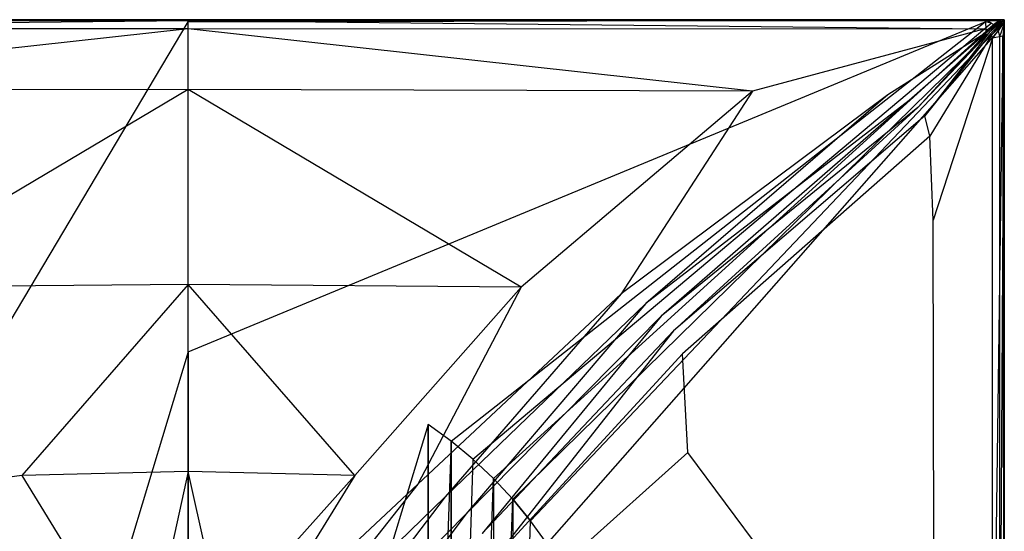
# Model space of a CAD drawing. Extents: x 0 to 0.8, y -0.75 to 0.
# Tile 14 of 14: x 0.317 to 0.8, y -0.251 to 0. Entities that reach past the tile are written whole.
import ezdxf

# ---------------------------------------------------------------- set-up
doc = ezdxf.new("R2010")
doc.units = 0
doc.layers.add('L1_GRUPPE_28___REPLACEMTFOREMPT', color=7, linetype='CONTINUOUS')

msp = doc.modelspace()

# ---------------------------------------------------------------- linework, layer by layer
at = {"layer": 'L1_GRUPPE_28___REPLACEMTFOREMPT', "color": 8}
for points, invisible_edges in [([(0.4, -0.000541, 0.039704), (0.009294, 0, 0.039486), (0.009227, -0.000563, 0.03961), (0.4, -0.000541, 0.039704)], 13), ([(0.009294, 0, 0.038821), (0.4, 0, 0.001569), (0.009294, 0, 0.001569), (0.009294, 0, 0.038821)], 13), ([(0.4, 0, 0.001569), (0.009294, 0, 0.038821), (0.4, 0, 0.038926), (0.4, 0, 0.001569)], 14), ([(0.009294, 0, 0.039486), (0.4, -0.000541, 0.039704), (0.4, 0, 0.039593), (0.009294, 0, 0.039486)], 14), ([(0.4, 0, 0.000671), (0.009391, -0.001098, 0.000671), (0.009294, 0, 0.000671), (0.4, 0, 0.000671)], 13), ([(0.009294, 0, 0.001569), (0.4, 0, 0.000671), (0.009294, 0, 0.000671), (0.009294, 0, 0.001569)], 13), ([(0.4, 0, 0.000671), (0.009294, 0, 0.001569), (0.4, 0, 0.001569), (0.4, 0, 0.000671)], 14), ([(0.009294, 0, 0.039486), (0.4, 0, 0.038926), (0.009294, 0, 0.038821), (0.009294, 0, 0.039486)], 13), ([(0.4, 0, 0.038926), (0.009294, 0, 0.039486), (0.4, 0, 0.039593), (0.4, 0, 0.038926)], 14), ([(0.009391, -0.001098, 0.000671), (0.4, 0, 0.000671), (0.4, -0.001098, 0.000671), (0.009391, -0.001098, 0.000671)], 14), ([(0.4, 0, 0.038926), (0.790706, 0, 0.001569), (0.4, 0, 0.001569), (0.4, 0, 0.038926)], 13), ([(0.790706, 0, 0.001569), (0.4, 0, 0.038926), (0.790706, 0, 0.038821), (0.790706, 0, 0.001569)], 14), ([(0.790773, -0.000563, 0.03961), (0.4, 0, 0.039593), (0.4, -0.000541, 0.039704), (0.790773, -0.000563, 0.03961)], 13), ([(0.4, 0, 0.039593), (0.790773, -0.000563, 0.03961), (0.790706, 0, 0.039486), (0.4, 0, 0.039593)], 14), ([(0.790706, 0, 0.000671), (0.4, -0.001098, 0.000671), (0.4, 0, 0.000671), (0.790706, 0, 0.000671)], 13), ([(0.4, -0.001098, 0.000671), (0.790706, 0, 0.000671), (0.790609, -0.001098, 0.000671), (0.4, -0.001098, 0.000671)], 14), ([(0.4, 0, 0.001569), (0.790706, 0, 0.000671), (0.4, 0, 0.000671), (0.4, 0, 0.001569)], 13), ([(0.790706, 0, 0.000671), (0.4, 0, 0.001569), (0.790706, 0, 0.001569), (0.790706, 0, 0.000671)], 14), ([(0.4, 0, 0.038926), (0.790706, 0, 0.039486), (0.790706, 0, 0.038821), (0.4, 0, 0.038926)], 13), ([(0.790706, 0, 0.039486), (0.4, 0, 0.038926), (0.4, 0, 0.039593), (0.790706, 0, 0.039486)], 14), ([(0.790706, 0, 0.000671), (0.793576, -0.00175, 0.000671), (0.790609, -0.001098, 0.000671), (0.790706, 0, 0.000671)], 13), ([(0.790706, 0, 0.039486), (0.797733, 0, 0.038821), (0.790706, 0, 0.038821), (0.790706, 0, 0.039486)], 13), ([(0.797733, 0, 0.038821), (0.790706, 0, 0.039486), (0.797733, 0, 0.039486), (0.797733, 0, 0.038821)], 14), ([(0.790773, -0.000563, 0.03961), (0.797733, 0, 0.039486), (0.790706, 0, 0.039486), (0.790773, -0.000563, 0.03961)], 13), ([(0.793576, -0.00175, 0.000671), (0.790706, 0, 0.000671), (0.797733, 0, 0.000671), (0.793576, -0.00175, 0.000671)], 14), ([(0.790706, 0, 0.001569), (0.797733, 0, 0.000671), (0.790706, 0, 0.000671), (0.790706, 0, 0.001569)], 13), ([(0.797733, 0, 0.000671), (0.790706, 0, 0.001569), (0.797733, 0, 0.001569), (0.797733, 0, 0.000671)], 14), ([(0.790706, 0, 0.038821), (0.797733, 0, 0.001569), (0.790706, 0, 0.001569), (0.790706, 0, 0.038821)], 13), ([(0.797733, 0, 0.001569), (0.790706, 0, 0.038821), (0.797733, 0, 0.038821), (0.797733, 0, 0.001569)], 14), ([(0.797733, 0, 0.039486), (0.790773, -0.000563, 0.03961), (0.79759, -0.000661, 0.039621), (0.797733, 0, 0.039486)], 14), ([(0.797733, 0, 0.000671), (0.794679, -0.002346, 0.000671), (0.793576, -0.00175, 0.000671), (0.797733, 0, 0.000671)], 13), ([(0.794679, -0.002346, 0.000671), (0.797733, 0, 0.000671), (0.798336, 0, 0.000671), (0.794679, -0.002346, 0.000671)], 14), ([(0.798336, 0, 0.000671), (0.795742, -0.003235, 0.000671), (0.794679, -0.002346, 0.000671), (0.798336, 0, 0.000671)], 13), ([(0.8, 0, 0.000671), (0.796627, -0.004302, 0.000671), (0.795742, -0.003235, 0.000671), (0.8, 0, 0.000671)], 13), ([(0.795742, -0.003235, 0.000671), (0.798336, 0, 0.000671), (0.8, 0, 0.000671), (0.795742, -0.003235, 0.000671)], 14), ([(0.796627, -0.004302, 0.000671), (0.8, 0, 0.000671), (0.8, -0.001321, 0.000671), (0.796627, -0.004302, 0.000671)], 14), ([(0.798126, -0.00072, 0.039621), (0.797733, 0, 0.039486), (0.79759, -0.000661, 0.039621), (0.798126, -0.00072, 0.039621)], 13), ([(0.797733, 0, 0.038821), (0.798336, 0, 0.001569), (0.797733, 0, 0.001569), (0.797733, 0, 0.038821)], 13), ([(0.798336, 0, 0.001569), (0.797733, 0, 0.038821), (0.798336, 0, 0.038821), (0.798336, 0, 0.001569)], 14), ([(0.797733, 0, 0.039486), (0.798126, -0.00072, 0.039621), (0.798336, 0, 0.039486), (0.797733, 0, 0.039486)], 14), ([(0.797733, 0, 0.001569), (0.798336, 0, 0.000671), (0.797733, 0, 0.000671), (0.797733, 0, 0.001569)], 13), ([(0.798336, 0, 0.000671), (0.797733, 0, 0.001569), (0.798336, 0, 0.001569), (0.798336, 0, 0.000671)], 14), ([(0.797733, 0, 0.039486), (0.798336, 0, 0.038821), (0.797733, 0, 0.038821), (0.797733, 0, 0.039486)], 13), ([(0.798336, 0, 0.038821), (0.797733, 0, 0.039486), (0.798336, 0, 0.039486), (0.798336, 0, 0.038821)], 14), ([(0.798336, 0, 0.039486), (0.798126, -0.00072, 0.039621), (0.798236, -0.001383, 0.039621), (0.798336, 0, 0.039486)], 14), ([(0.799342, -0.000496, 0.039486), (0.798336, 0, 0.039486), (0.798236, -0.001383, 0.039621), (0.799342, -0.000496, 0.039486)], 14), ([(0.798336, 0, 0.038821), (0.8, 0, 0.001569), (0.798336, 0, 0.001569), (0.798336, 0, 0.038821)], 13), ([(0.8, 0, 0.001569), (0.798336, 0, 0.038821), (0.8, 0, 0.038821), (0.8, 0, 0.001569)], 14), ([(0.798336, 0, 0.001569), (0.8, 0, 0.000671), (0.798336, 0, 0.000671), (0.798336, 0, 0.001569)], 13), ([(0.8, 0, 0.000671), (0.798336, 0, 0.001569), (0.8, 0, 0.001569), (0.8, 0, 0.000671)], 14), ([(0.798336, 0, 0.039486), (0.8, 0, 0.038821), (0.798336, 0, 0.038821), (0.798336, 0, 0.039486)], 14), ([(0.8, 0, 0.038821), (0.798336, 0, 0.039486), (0.799342, -0.000496, 0.039486), (0.8, 0, 0.038821)], 14), ([(0.8, 0, 0.038821), (0.799342, -0.000496, 0.039486), (0.8, -0.001221, 0.039486), (0.8, 0, 0.038821)], 14), ([(0.8, 0, 0.001569), (0.8, -0.001223, 0.038821), (0.8, -0.001321, 0.001569), (0.8, 0, 0.001569)], 13), ([(0.8, -0.001223, 0.038821), (0.8, 0, 0.001569), (0.8, 0, 0.038821), (0.8, -0.001223, 0.038821)], 14), ([(0.8, -0.001321, 0.000671), (0.8, 0, 0.001569), (0.8, -0.001321, 0.001569), (0.8, -0.001321, 0.000671)], 13), ([(0.8, 0, 0.001569), (0.8, -0.001321, 0.000671), (0.8, 0, 0.000671), (0.8, 0, 0.001569)], 14), ([(0.8, 0, 0.038821), (0.8, -0.001221, 0.039486), (0.8, -0.001223, 0.038821), (0.8, 0, 0.038821)], 14), ([(0.4, -0.000541, 0.039704), (0.009227, -0.000563, 0.03961), (0.010101, -0.004734, 0.040566), (0.4, -0.000541, 0.039704)], 14), ([(0.4, -0.001098, 0.000671), (0.282472, -0.198738, 0.000671), (0.009391, -0.001098, 0.000671), (0.4, -0.001098, 0.000671)], 13), ([(0.4, -0.000541, 0.039704), (0.010101, -0.004734, 0.040566), (0.4, -0.004525, 0.040566), (0.4, -0.000541, 0.039704)], 14), ([(0.4, -0.004525, 0.040566), (0.010101, -0.004734, 0.040566), (0.12349, -0.035037, 0.037085), (0.4, -0.004525, 0.040566)], 14), ([(0.4, -0.004525, 0.040566), (0.12349, -0.035037, 0.037085), (0.4, -0.034206, 0.037083), (0.4, -0.004525, 0.040566)], 14), ([(0.282472, -0.198738, 0.000671), (0.4, -0.001098, 0.000671), (0.4, -0.163007, 0.000671), (0.282472, -0.198738, 0.000671)], 14), ([(0.789899, -0.004734, 0.040566), (0.4, -0.000541, 0.039704), (0.4, -0.004525, 0.040566), (0.789899, -0.004734, 0.040566)], 14), ([(0.790773, -0.000563, 0.03961), (0.4, -0.000541, 0.039704), (0.789899, -0.004734, 0.040566), (0.790773, -0.000563, 0.03961)], 14), ([(0.790609, -0.001098, 0.000671), (0.4, -0.163007, 0.000671), (0.4, -0.001098, 0.000671), (0.790609, -0.001098, 0.000671)], 13), ([(0.4, -0.163007, 0.000671), (0.790609, -0.001098, 0.000671), (0.517528, -0.198738, 0.000671), (0.4, -0.163007, 0.000671)], 14), ([(0.67651, -0.035037, 0.037085), (0.4, -0.004525, 0.040566), (0.4, -0.034206, 0.037083), (0.67651, -0.035037, 0.037085)], 14), ([(0.789899, -0.004734, 0.040566), (0.4, -0.004525, 0.040566), (0.67651, -0.035037, 0.037085), (0.789899, -0.004734, 0.040566)], 14), ([(0.790609, -0.001098, 0.000671), (0.528779, -0.206819, 0.000671), (0.517528, -0.198738, 0.000671), (0.790609, -0.001098, 0.000671)], 13), ([(0.528779, -0.206819, 0.000671), (0.790609, -0.001098, 0.000671), (0.793576, -0.00175, 0.000671), (0.528779, -0.206819, 0.000671)], 14), ([(0.793576, -0.00175, 0.000671), (0.539479, -0.21562, 0.000671), (0.528779, -0.206819, 0.000671), (0.793576, -0.00175, 0.000671)], 13), ([(0.539479, -0.21562, 0.000671), (0.793576, -0.00175, 0.000671), (0.794679, -0.002346, 0.000671), (0.539479, -0.21562, 0.000671)], 14), ([(0.794679, -0.002346, 0.000671), (0.549581, -0.225103, 0.000671), (0.539479, -0.21562, 0.000671), (0.794679, -0.002346, 0.000671)], 13), ([(0.549581, -0.225103, 0.000671), (0.794679, -0.002346, 0.000671), (0.795742, -0.003235, 0.000671), (0.549581, -0.225103, 0.000671)], 14), ([(0.795742, -0.003235, 0.000671), (0.559043, -0.235228, 0.000671), (0.549581, -0.225103, 0.000671), (0.795742, -0.003235, 0.000671)], 13), ([(0.559043, -0.235228, 0.000671), (0.795742, -0.003235, 0.000671), (0.796627, -0.004302, 0.000671), (0.559043, -0.235228, 0.000671)], 14), ([(0.796627, -0.004302, 0.000671), (0.567824, -0.245952, 0.000671), (0.559043, -0.235228, 0.000671), (0.796627, -0.004302, 0.000671)], 13), ([(0.567824, -0.245952, 0.000671), (0.796627, -0.004302, 0.000671), (0.797216, -0.005402, 0.000671), (0.567824, -0.245952, 0.000671)], 14), ([(0.789899, -0.004734, 0.040566), (0.67651, -0.035037, 0.037085), (0.742979, -0.036958, 0.037121), (0.789899, -0.004734, 0.040566)], 14), ([(0.79124, -0.005347, 0.040671), (0.789899, -0.004734, 0.040566), (0.742979, -0.036958, 0.037121), (0.79124, -0.005347, 0.040671)], 14), ([(0.79124, -0.005347, 0.040671), (0.790773, -0.000563, 0.03961), (0.789899, -0.004734, 0.040566), (0.79124, -0.005347, 0.040671)], 14), ([(0.79759, -0.000661, 0.039621), (0.790773, -0.000563, 0.03961), (0.79124, -0.005347, 0.040671), (0.79759, -0.000661, 0.039621)], 14), ([(0.79759, -0.000661, 0.039621), (0.79124, -0.005347, 0.040671), (0.791978, -0.005767, 0.040671), (0.79759, -0.000661, 0.039621)], 14), ([(0.798126, -0.00072, 0.039621), (0.79759, -0.000661, 0.039621), (0.791978, -0.005767, 0.040671), (0.798126, -0.00072, 0.039621)], 14), ([(0.798126, -0.00072, 0.039621), (0.791978, -0.005767, 0.040671), (0.792609, -0.006297, 0.040671), (0.798126, -0.00072, 0.039621)], 14), ([(0.798236, -0.001383, 0.039621), (0.798126, -0.00072, 0.039621), (0.792609, -0.006297, 0.040671), (0.798236, -0.001383, 0.039621)], 14), ([(0.798236, -0.001383, 0.039621), (0.792609, -0.006297, 0.040671), (0.793234, -0.006928, 0.040671), (0.798236, -0.001383, 0.039621)], 14), ([(0.798827, -0.001431, 0.039621), (0.798236, -0.001383, 0.039621), (0.793234, -0.006928, 0.040671), (0.798827, -0.001431, 0.039621)], 14), ([(0.798827, -0.001431, 0.039621), (0.793234, -0.006928, 0.040671), (0.793651, -0.007665, 0.040671), (0.798827, -0.001431, 0.039621)], 14), ([(0.79912, -0.002284, 0.039621), (0.798827, -0.001431, 0.039621), (0.793651, -0.007665, 0.040671), (0.79912, -0.002284, 0.039621)], 14), ([(0.794258, -0.009108, 0.040565), (0.79912, -0.002284, 0.039621), (0.793651, -0.007665, 0.040671), (0.794258, -0.009108, 0.040565)], 13), ([(0.79912, -0.002284, 0.039621), (0.794258, -0.009108, 0.040565), (0.799248, -0.00814, 0.03961), (0.79912, -0.002284, 0.039621)], 14), ([(0.8, -0.001321, 0.000671), (0.797216, -0.005402, 0.000671), (0.796627, -0.004302, 0.000671), (0.8, -0.001321, 0.000671)], 13), ([(0.797216, -0.005402, 0.000671), (0.8, -0.001321, 0.000671), (0.8, -0.002151, 0.000671), (0.797216, -0.005402, 0.000671)], 14), ([(0.8, -0.002151, 0.000671), (0.797771, -0.008281, 0.000671), (0.797216, -0.005402, 0.000671), (0.8, -0.002151, 0.000671)], 13), ([(0.797771, -0.008281, 0.000671), (0.8, -0.002151, 0.000671), (0.8, -0.008195, 0.000671), (0.797771, -0.008281, 0.000671)], 14), ([(0.799342, -0.000496, 0.039486), (0.798236, -0.001383, 0.039621), (0.798827, -0.001431, 0.039621), (0.799342, -0.000496, 0.039486)], 14), ([(0.8, -0.001221, 0.039486), (0.799342, -0.000496, 0.039486), (0.798827, -0.001431, 0.039621), (0.8, -0.001221, 0.039486)], 14), ([(0.8, -0.001221, 0.039486), (0.798827, -0.001431, 0.039621), (0.79912, -0.002284, 0.039621), (0.8, -0.001221, 0.039486)], 14), ([(0.8, -0.001221, 0.039486), (0.79912, -0.002284, 0.039621), (0.8, -0.002151, 0.039486), (0.8, -0.001221, 0.039486)], 14), ([(0.799248, -0.00814, 0.03961), (0.8, -0.002151, 0.039486), (0.79912, -0.002284, 0.039621), (0.799248, -0.00814, 0.03961)], 13), ([(0.8, -0.002151, 0.039486), (0.799248, -0.00814, 0.03961), (0.8, -0.008195, 0.039486), (0.8, -0.002151, 0.039486)], 14), ([(0.8, -0.002151, 0.038821), (0.8, -0.001221, 0.039486), (0.8, -0.002151, 0.039486), (0.8, -0.002151, 0.038821)], 13), ([(0.8, -0.001221, 0.039486), (0.8, -0.002151, 0.038821), (0.8, -0.001223, 0.038821), (0.8, -0.001221, 0.039486)], 14), ([(0.8, -0.002151, 0.001569), (0.8, -0.001223, 0.038821), (0.8, -0.002151, 0.038821), (0.8, -0.002151, 0.001569)], 13), ([(0.8, -0.001223, 0.038821), (0.8, -0.002151, 0.001569), (0.8, -0.001321, 0.001569), (0.8, -0.001223, 0.038821)], 14), ([(0.8, -0.002151, 0.000671), (0.8, -0.001321, 0.001569), (0.8, -0.002151, 0.001569), (0.8, -0.002151, 0.000671)], 13), ([(0.8, -0.001321, 0.001569), (0.8, -0.002151, 0.000671), (0.8, -0.001321, 0.000671), (0.8, -0.001321, 0.001569)], 14), ([(0.8, -0.008195, 0.001569), (0.8, -0.002151, 0.038821), (0.8, -0.008195, 0.038821), (0.8, -0.008195, 0.001569)], 13), ([(0.8, -0.002151, 0.038821), (0.8, -0.008195, 0.001569), (0.8, -0.002151, 0.001569), (0.8, -0.002151, 0.038821)], 14), ([(0.8, -0.008195, 0.000671), (0.8, -0.002151, 0.001569), (0.8, -0.008195, 0.001569), (0.8, -0.008195, 0.000671)], 13), ([(0.8, -0.002151, 0.001569), (0.8, -0.008195, 0.000671), (0.8, -0.002151, 0.000671), (0.8, -0.002151, 0.001569)], 14), ([(0.8, -0.008195, 0.038821), (0.8, -0.002151, 0.039486), (0.8, -0.008195, 0.039486), (0.8, -0.008195, 0.038821)], 13), ([(0.8, -0.002151, 0.039486), (0.8, -0.008195, 0.038821), (0.8, -0.002151, 0.038821), (0.8, -0.002151, 0.039486)], 14), ([(0.797216, -0.005402, 0.000671), (0.575887, -0.257229, 0.000671), (0.567824, -0.245952, 0.000671), (0.797216, -0.005402, 0.000671)], 13), ([(0.575887, -0.257229, 0.000671), (0.797216, -0.005402, 0.000671), (0.797771, -0.008281, 0.000671), (0.575887, -0.257229, 0.000671)], 14), ([(0.797771, -0.375, 0.000671), (0.575887, -0.257229, 0.000671), (0.797771, -0.008281, 0.000671), (0.797771, -0.375, 0.000671)], 14), ([(0.791978, -0.005767, 0.040671), (0.79124, -0.005347, 0.040671), (0.742979, -0.036958, 0.037121), (0.791978, -0.005767, 0.040671)], 14), ([(0.791978, -0.005767, 0.040671), (0.742979, -0.036958, 0.037121), (0.753366, -0.039628, 0.037096), (0.791978, -0.005767, 0.040671)], 14), ([(0.757591, -0.043117, 0.037099), (0.791978, -0.005767, 0.040671), (0.753366, -0.039628, 0.037096), (0.757591, -0.043117, 0.037099)], 13), ([(0.791978, -0.005767, 0.040671), (0.757591, -0.043117, 0.037099), (0.792609, -0.006297, 0.040671), (0.791978, -0.005767, 0.040671)], 14), ([(0.761011, -0.047144, 0.037097), (0.792609, -0.006297, 0.040671), (0.757591, -0.043117, 0.037099), (0.761011, -0.047144, 0.037097)], 13), ([(0.792609, -0.006297, 0.040671), (0.761011, -0.047144, 0.037097), (0.793234, -0.006928, 0.040671), (0.792609, -0.006297, 0.040671)], 14), ([(0.793234, -0.006928, 0.040671), (0.761011, -0.047144, 0.037097), (0.76347, -0.057161, 0.037084), (0.793234, -0.006928, 0.040671)], 14), ([(0.793651, -0.007665, 0.040671), (0.793234, -0.006928, 0.040671), (0.76347, -0.057161, 0.037084), (0.793651, -0.007665, 0.040671)], 14), ([(0.793651, -0.007665, 0.040671), (0.76347, -0.057161, 0.037084), (0.7651, -0.098376, 0.03702), (0.793651, -0.007665, 0.040671)], 14), ([(0.794258, -0.009108, 0.040565), (0.793651, -0.007665, 0.040671), (0.7651, -0.098376, 0.03702), (0.794258, -0.009108, 0.040565)], 14), ([(0.794258, -0.009108, 0.040565), (0.7651, -0.098376, 0.03702), (0.765749, -0.375, 0.037019), (0.794258, -0.009108, 0.040565)], 14), ([(0.794266, -0.375, 0.040565), (0.794258, -0.009108, 0.040565), (0.765749, -0.375, 0.037019), (0.794266, -0.375, 0.040565)], 14), ([(0.799248, -0.00814, 0.03961), (0.794258, -0.009108, 0.040565), (0.794266, -0.375, 0.040565), (0.799248, -0.00814, 0.03961)], 14), ([(0.799248, -0.00814, 0.03961), (0.794266, -0.375, 0.040565), (0.798317, -0.375, 0.03961), (0.799248, -0.00814, 0.03961)], 14), ([(0.8, -0.008195, 0.000671), (0.797771, -0.375, 0.000671), (0.797771, -0.008281, 0.000671), (0.8, -0.008195, 0.000671)], 13), ([(0.797771, -0.375, 0.000671), (0.8, -0.008195, 0.000671), (0.8, -0.375, 0.000671), (0.797771, -0.375, 0.000671)], 14), ([(0.8, -0.375, 0.039486), (0.799248, -0.00814, 0.03961), (0.798317, -0.375, 0.03961), (0.8, -0.375, 0.039486)], 14), ([(0.8, -0.008195, 0.039486), (0.799248, -0.00814, 0.03961), (0.8, -0.375, 0.039486), (0.8, -0.008195, 0.039486)], 14), ([(0.8, -0.375, 0.001569), (0.8, -0.008195, 0.038821), (0.8, -0.375, 0.038821), (0.8, -0.375, 0.001569)], 13), ([(0.8, -0.008195, 0.038821), (0.8, -0.375, 0.001569), (0.8, -0.008195, 0.001569), (0.8, -0.008195, 0.038821)], 14), ([(0.8, -0.375, 0.000671), (0.8, -0.008195, 0.001569), (0.8, -0.375, 0.001569), (0.8, -0.375, 0.000671)], 13), ([(0.8, -0.008195, 0.001569), (0.8, -0.375, 0.000671), (0.8, -0.008195, 0.000671), (0.8, -0.008195, 0.001569)], 14), ([(0.8, -0.375, 0.038821), (0.8, -0.008195, 0.039486), (0.8, -0.375, 0.039486), (0.8, -0.375, 0.038821)], 13), ([(0.8, -0.008195, 0.039486), (0.8, -0.375, 0.038821), (0.8, -0.008195, 0.038821), (0.8, -0.008195, 0.039486)], 14), ([(0.4, -0.034206, 0.037083), (0.12349, -0.035037, 0.037085), (0.236896, -0.131319, 0.033845), (0.4, -0.034206, 0.037083)], 14), ([(0.4, -0.034206, 0.037083), (0.236896, -0.131319, 0.033845), (0.4, -0.1299, 0.033841), (0.4, -0.034206, 0.037083)], 14), ([(0.563104, -0.131319, 0.033845), (0.4, -0.034206, 0.037083), (0.4, -0.1299, 0.033841), (0.563104, -0.131319, 0.033845)], 14), ([(0.67651, -0.035037, 0.037085), (0.4, -0.034206, 0.037083), (0.563104, -0.131319, 0.033845), (0.67651, -0.035037, 0.037085)], 14), ([(0.612258, -0.134557, 0.033829), (0.67651, -0.035037, 0.037085), (0.563104, -0.131319, 0.033845), (0.612258, -0.134557, 0.033829)], 13), ([(0.67651, -0.035037, 0.037085), (0.612258, -0.134557, 0.033829), (0.742979, -0.036958, 0.037121), (0.67651, -0.035037, 0.037085)], 14), ([(0.624299, -0.13928, 0.033768), (0.742979, -0.036958, 0.037121), (0.612258, -0.134557, 0.033829), (0.624299, -0.13928, 0.033768)], 13), ([(0.742979, -0.036958, 0.037121), (0.624299, -0.13928, 0.033768), (0.753366, -0.039628, 0.037096), (0.742979, -0.036958, 0.037121)], 14), ([(0.631851, -0.145518, 0.033773), (0.753366, -0.039628, 0.037096), (0.624299, -0.13928, 0.033768), (0.631851, -0.145518, 0.033773)], 13), ([(0.753366, -0.039628, 0.037096), (0.631851, -0.145518, 0.033773), (0.757591, -0.043117, 0.037099), (0.753366, -0.039628, 0.037096)], 14), ([(0.6379, -0.152701, 0.033769), (0.757591, -0.043117, 0.037099), (0.631851, -0.145518, 0.033773), (0.6379, -0.152701, 0.033769)], 13), ([(0.757591, -0.043117, 0.037099), (0.6379, -0.152701, 0.033769), (0.761011, -0.047144, 0.037097), (0.757591, -0.043117, 0.037099)], 14), ([(0.761011, -0.047144, 0.037097), (0.6379, -0.152701, 0.033769), (0.642206, -0.164, 0.033759), (0.761011, -0.047144, 0.037097)], 14), ([(0.76347, -0.057161, 0.037084), (0.761011, -0.047144, 0.037097), (0.642206, -0.164, 0.033759), (0.76347, -0.057161, 0.037084)], 14), ([(0.76347, -0.057161, 0.037084), (0.642206, -0.164, 0.033759), (0.644913, -0.212441, 0.03372), (0.76347, -0.057161, 0.037084)], 14), ([(0.7651, -0.098376, 0.03702), (0.76347, -0.057161, 0.037084), (0.644913, -0.212441, 0.03372), (0.7651, -0.098376, 0.03702)], 14), ([(0.765749, -0.375, 0.037019), (0.7651, -0.098376, 0.03702), (0.644913, -0.212441, 0.03372), (0.765749, -0.375, 0.037019)], 14), ([(0.4, -0.1299, 0.033841), (0.236896, -0.131319, 0.033845), (0.318414, -0.223709, 0.031379), (0.4, -0.1299, 0.033841)], 14), ([(0.4, -0.1299, 0.033841), (0.318414, -0.223709, 0.031379), (0.4, -0.22177, 0.031374), (0.4, -0.1299, 0.033841)], 14), ([(0.481586, -0.223709, 0.031379), (0.4, -0.1299, 0.033841), (0.4, -0.22177, 0.031374), (0.481586, -0.223709, 0.031379)], 14), ([(0.563104, -0.131319, 0.033845), (0.4, -0.1299, 0.033841), (0.481586, -0.223709, 0.031379), (0.563104, -0.131319, 0.033845)], 14), ([(0.236896, -0.131319, 0.033845), (0.287523, -0.22795, 0.03132), (0.318414, -0.223709, 0.031379), (0.236896, -0.131319, 0.033845)], 14), ([(0.512477, -0.22795, 0.03132), (0.563104, -0.131319, 0.033845), (0.481586, -0.223709, 0.031379), (0.512477, -0.22795, 0.03132)], 13), ([(0.563104, -0.131319, 0.033845), (0.512477, -0.22795, 0.03132), (0.612258, -0.134557, 0.033829), (0.563104, -0.131319, 0.033845)], 14), ([(0.525989, -0.234222, 0.031232), (0.612258, -0.134557, 0.033829), (0.512477, -0.22795, 0.03132), (0.525989, -0.234222, 0.031232)], 13), ([(0.612258, -0.134557, 0.033829), (0.525989, -0.234222, 0.031232), (0.624299, -0.13928, 0.033768), (0.612258, -0.134557, 0.033829)], 14), ([(0.536061, -0.242597, 0.031239), (0.624299, -0.13928, 0.033768), (0.525989, -0.234222, 0.031232), (0.536061, -0.242597, 0.031239)], 13), ([(0.624299, -0.13928, 0.033768), (0.536061, -0.242597, 0.031239), (0.631851, -0.145518, 0.033773), (0.624299, -0.13928, 0.033768)], 14), ([(0.544134, -0.252159, 0.031234), (0.631851, -0.145518, 0.033773), (0.536061, -0.242597, 0.031239), (0.544134, -0.252159, 0.031234)], 13), ([(0.631851, -0.145518, 0.033773), (0.544134, -0.252159, 0.031234), (0.6379, -0.152701, 0.033769), (0.631851, -0.145518, 0.033773)], 14), ([(0.54984, -0.264631, 0.031228), (0.6379, -0.152701, 0.033769), (0.544134, -0.252159, 0.031234), (0.54984, -0.264631, 0.031228)], 13), ([(0.6379, -0.152701, 0.033769), (0.54984, -0.264631, 0.031228), (0.642206, -0.164, 0.033759), (0.6379, -0.152701, 0.033769)], 14), ([(0.282472, -0.551262, 0.000671), (0.282472, -0.198738, 0.000671), (0.4, -0.163007, 0.000671), (0.282472, -0.551262, 0.000671)], 10), ([(0.282472, -0.551262, 0.000671), (0.4, -0.163007, 0.000671), (0.4, -0.586993, 0.000671), (0.282472, -0.551262, 0.000671)], 13), ([(0.4, -0.586993, 0.000671), (0.4, -0.163007, 0.000671), (0.517528, -0.198738, 0.000671), (0.4, -0.586993, 0.000671)], 10), ([(0.642206, -0.164, 0.033759), (0.54984, -0.264631, 0.031228), (0.553348, -0.294454, 0.031208), (0.642206, -0.164, 0.033759)], 14), ([(0.644913, -0.212441, 0.03372), (0.642206, -0.164, 0.033759), (0.553348, -0.294454, 0.031208), (0.644913, -0.212441, 0.03372)], 14), ([(0.4, -0.586993, 0.000671), (0.517528, -0.198738, 0.000671), (0.517528, -0.551262, 0.000671), (0.4, -0.586993, 0.000671)], 13), ([(0.517528, -0.551262, 0.000671), (0.517528, -0.198738, 0.000671), (0.528779, -0.206819, 0.000671), (0.517528, -0.551262, 0.000671)], 10), ([(0.517528, -0.551262, 0.000671), (0.528779, -0.206819, 0.000671), (0.528779, -0.543181, 0.000671), (0.517528, -0.551262, 0.000671)], 13), ([(0.528779, -0.543181, 0.000671), (0.528779, -0.206819, 0.000671), (0.539479, -0.21562, 0.000671), (0.528779, -0.543181, 0.000671)], 10), ([(0.528779, -0.543181, 0.000671), (0.539479, -0.21562, 0.000671), (0.539479, -0.53438, 0.000671), (0.528779, -0.543181, 0.000671)], 15), ([(0.539479, -0.53438, 0.000671), (0.539479, -0.21562, 0.000671), (0.549581, -0.225103, 0.000671), (0.539479, -0.53438, 0.000671)], 15), ([(0.644913, -0.212441, 0.03372), (0.553348, -0.294454, 0.031208), (0.615706, -0.375, 0.032879), (0.644913, -0.212441, 0.03372)], 14), ([(0.765749, -0.375, 0.037019), (0.644913, -0.212441, 0.03372), (0.615706, -0.375, 0.032879), (0.765749, -0.375, 0.037019)], 14), ([(0.4, -0.22177, 0.031374), (0.318414, -0.223709, 0.031379), (0.383488, -0.296558, 0.029449), (0.4, -0.22177, 0.031374)], 14), ([(0.4, -0.22177, 0.031374), (0.383488, -0.296558, 0.029449), (0.4, -0.293459, 0.029449), (0.4, -0.22177, 0.031374)], 14), ([(0.416512, -0.296558, 0.029449), (0.4, -0.22177, 0.031374), (0.4, -0.293459, 0.029449), (0.416512, -0.296558, 0.029449)], 14), ([(0.481586, -0.223709, 0.031379), (0.4, -0.22177, 0.031374), (0.416512, -0.296558, 0.029449), (0.481586, -0.223709, 0.031379)], 14), ([(0.366268, -0.301557, 0.029342), (0.318414, -0.223709, 0.031379), (0.287523, -0.22795, 0.03132), (0.366268, -0.301557, 0.029342)], 13), ([(0.318414, -0.223709, 0.031379), (0.366268, -0.301557, 0.029342), (0.383488, -0.296558, 0.029449), (0.318414, -0.223709, 0.031379)], 14), ([(0.433732, -0.301557, 0.029342), (0.481586, -0.223709, 0.031379), (0.416512, -0.296558, 0.029449), (0.433732, -0.301557, 0.029342)], 13), ([(0.481586, -0.223709, 0.031379), (0.433732, -0.301557, 0.029342), (0.512477, -0.22795, 0.03132), (0.481586, -0.223709, 0.031379)], 14), ([(0.539479, -0.53438, 0.000671), (0.549581, -0.225103, 0.000671), (0.549581, -0.524897, 0.000671), (0.539479, -0.53438, 0.000671)], 8), ([(0.549581, -0.524897, 0.000671), (0.549581, -0.225103, 0.000671), (0.559043, -0.235228, 0.000671), (0.549581, -0.524897, 0.000671)], 13), ([(0.351437, -0.308954, 0.029236), (0.287523, -0.22795, 0.03132), (0.274011, -0.234222, 0.031232), (0.351437, -0.308954, 0.029236)], 13), ([(0.287523, -0.22795, 0.03132), (0.351437, -0.308954, 0.029236), (0.366268, -0.301557, 0.029342), (0.287523, -0.22795, 0.03132)], 14), ([(0.448563, -0.308954, 0.029236), (0.512477, -0.22795, 0.03132), (0.433732, -0.301557, 0.029342), (0.448563, -0.308954, 0.029236)], 13), ([(0.512477, -0.22795, 0.03132), (0.448563, -0.308954, 0.029236), (0.525989, -0.234222, 0.031232), (0.512477, -0.22795, 0.03132)], 14), ([(0.339493, -0.319451, 0.029236), (0.274011, -0.234222, 0.031232), (0.263939, -0.242597, 0.031239), (0.339493, -0.319451, 0.029236)], 13), ([(0.274011, -0.234222, 0.031232), (0.339493, -0.319451, 0.029236), (0.351437, -0.308954, 0.029236), (0.274011, -0.234222, 0.031232)], 14), ([(0.460507, -0.319451, 0.029236), (0.525989, -0.234222, 0.031232), (0.448563, -0.308954, 0.029236), (0.460507, -0.319451, 0.029236)], 13), ([(0.525989, -0.234222, 0.031232), (0.460507, -0.319451, 0.029236), (0.536061, -0.242597, 0.031239), (0.525989, -0.234222, 0.031232)], 14), ([(0.549581, -0.524897, 0.000671), (0.559043, -0.235228, 0.000671), (0.559043, -0.514772, 0.000671), (0.549581, -0.524897, 0.000671)], 8), ([(0.559043, -0.514772, 0.000671), (0.559043, -0.235228, 0.000671), (0.567824, -0.245952, 0.000671), (0.559043, -0.514772, 0.000671)], 13), ([(0.329638, -0.330647, 0.029236), (0.263939, -0.242597, 0.031239), (0.255866, -0.252159, 0.031234), (0.329638, -0.330647, 0.029236)], 13), ([(0.263939, -0.242597, 0.031239), (0.329638, -0.330647, 0.029236), (0.339493, -0.319451, 0.029236), (0.263939, -0.242597, 0.031239)], 14), ([(0.470362, -0.330647, 0.029236), (0.536061, -0.242597, 0.031239), (0.460507, -0.319451, 0.029236), (0.470362, -0.330647, 0.029236)], 13), ([(0.536061, -0.242597, 0.031239), (0.470362, -0.330647, 0.029236), (0.544134, -0.252159, 0.031234), (0.536061, -0.242597, 0.031239)], 14), ([(0.559043, -0.514772, 0.000671), (0.567824, -0.245952, 0.000671), (0.567824, -0.504048, 0.000671), (0.559043, -0.514772, 0.000671)], 14), ([(0.567824, -0.504048, 0.000671), (0.567824, -0.245952, 0.000671), (0.575887, -0.257229, 0.000671), (0.567824, -0.504048, 0.000671)], 15)]:
    msp.add_3dface(points, dxfattribs=dict(at, invisible_edges=invisible_edges))

doc.saveas('drawing.dxf')
